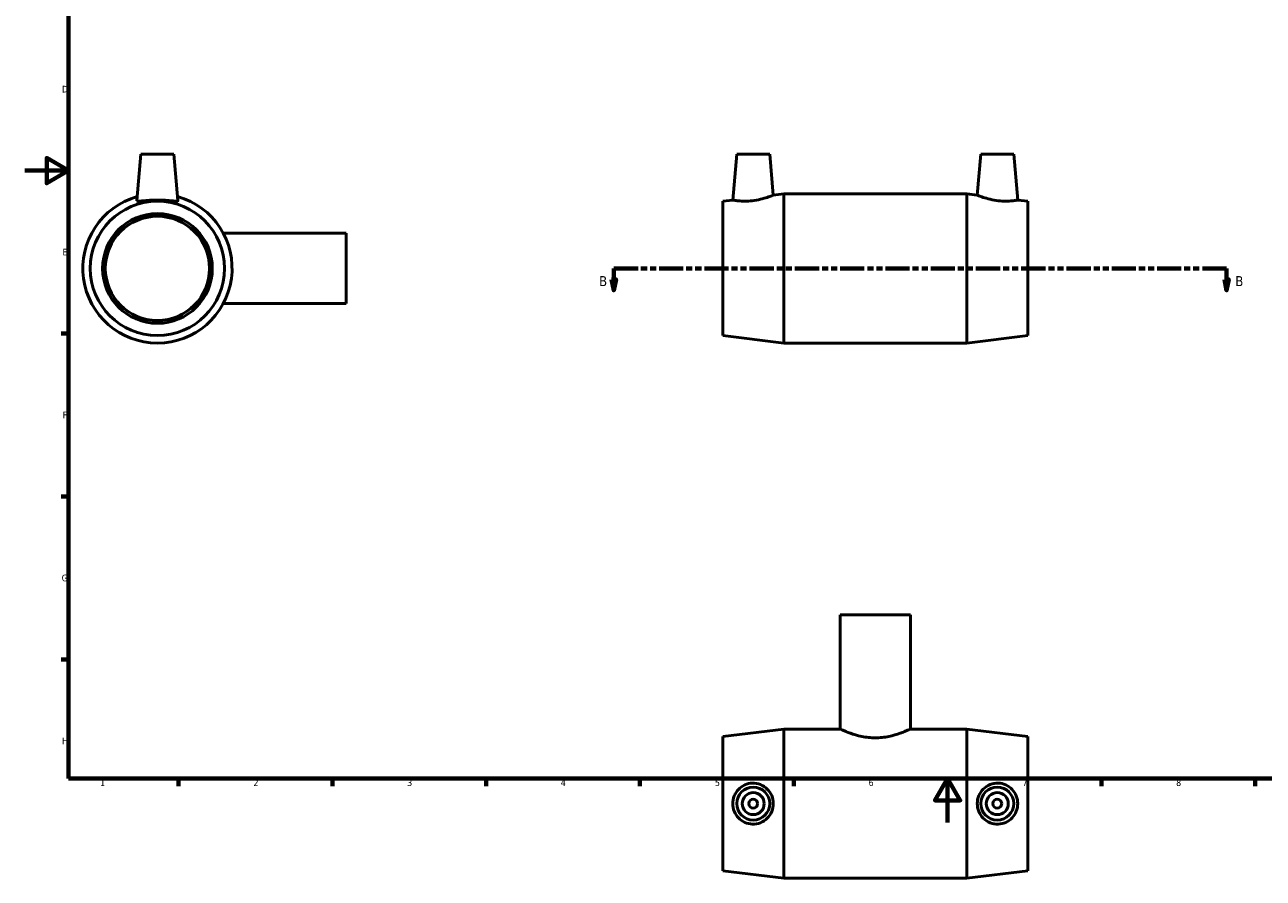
# Model space of a CAD drawing. Header units: millimetres. Extents: x 0 to 894, y -25 to 752.
# Tile 1 of 3: x 0 to 564, y -25 to 363. Entities that reach past the tile are written whole.
import ezdxf

# ---------------------------------------------------------------- set-up
doc = ezdxf.new("R2010")
doc.units = ezdxf.units.MM
doc.linetypes.add('DOUBLE_DASH_CHAIN', pattern=[1.2403, 0.6614, -0.0827, 0.1654, -0.0827, 0.1654, -0.0827])
for name, color, linetype, lineweight in [('Border (ANSI)', 7, 'Continuous', 70), ('Section Line (ANSI)', 7, 'DOUBLE_DASH_CHAIN', 70), ('Visible (ANSI)', 7, 'Continuous', 50)]:
    doc.layers.add(name, color=color, linetype=linetype, lineweight=lineweight)
doc.styles.add('Label Text (ANSI)', font='tahoma.ttf')
doc.styles.add('Note Text (ANSI)', font='tahoma.ttf')

# ---------------------------------------------------------------- blocks, each defined once
blk = doc.blocks.new('Borders Default Border')
at = {"layer": 'Border (ANSI)'}
for p, q in [((20, 222.75), (16.55, 222.75)), ((20, 148.5), (16.55, 148.5)), ((20, 74.25), (16.55, 74.25)), ((70.08, 20), (70.08, 16.55)), ((140.17, 20), (140.17, 16.55)), ((210.25, 20), (210.25, 16.55)), ((280.33, 20), (280.33, 16.55)), ((350.42, 20), (350.42, 16.55)), ((490.58, 20), (490.58, 16.55)), ((560.67, 20), (560.67, 16.55))]:
    blk.add_line(p, q, dxfattribs=at)
at = {"layer": 'Border (ANSI)', "flags": 128}
for points in [[(20, 20), (20, 574), (821, 574), (821, 20), (20, 20)], [(0, 297), (20, 297), (10, 302.77), (10, 291.23), (20, 297)], [(420.5, 0), (420.5, 20), (414.73, 10), (426.27, 10), (420.5, 20)]]:
    blk.add_lwpolyline(points, dxfattribs=at)
at = {"layer": 'Border (ANSI)', "color": 230, "true_color": 0xff0080, "char_height": 3.05, "attachment_point": 7, "style": 'Note Text (ANSI)'}
for s, insert in [('D', (16.96, 332.6)), ('E', (17.21, 258.35)), ('F', (17.29, 184.1)), ('G', (16.81, 109.79)), ('H', (16.97, 35.6)), ('1', (34.35, 16.55)), ('2', (104.2, 16.55)), ('3', (174.26, 16.49)), ('4', (244.23, 16.55)), ('5', (314.48, 16.49)), ('6', (384.49, 16.49)), ('7', (454.6, 16.55)), ('8', (524.63, 16.48))]:
    blk.add_mtext(s, dxfattribs=dict(at, insert=insert))
blk = doc.blocks.new('2dTransSection0')
at = {"layer": 'Section Line (ANSI)', "linetype": 'DOUBLE_DASH_CHAIN', "ltscale": 16.631172}
blk.add_line((268.41, 252.43), (547.6, 252.43), dxfattribs=at)
at = {"layer": 'Section Line (ANSI)', "linetype": 'Continuous'}
for p, q in [((268.41, 252.43), (279.44, 252.43)), ((268.41, 252.43), (268.41, 247.43)), ((536.57, 252.43), (547.6, 252.43)), ((547.6, 252.43), (547.6, 247.43)), ((267.41, 247.43), (268.41, 242.43)), ((269.41, 247.43), (267.41, 247.43)), ((268.41, 247.43), (268.41, 242.43)), ((268.41, 242.43), (269.41, 247.43)), ((546.6, 247.43), (547.6, 242.43)), ((548.6, 247.43), (546.6, 247.43)), ((547.6, 247.43), (547.6, 242.43)), ((547.6, 242.43), (548.6, 247.43))]:
    blk.add_line(p, q, dxfattribs=at)
at = {"layer": 'Section Line (ANSI)', "linetype": 'Continuous', "flags": 128}
for points in [[(267.41, 247.43), (268.41, 242.43), (269.41, 247.43), (267.41, 247.43)], [(546.6, 247.43), (547.6, 242.43), (548.6, 247.43), (546.6, 247.43)]]:
    blk.add_lwpolyline(points, dxfattribs=at)
at = {"layer": 'Section Line (ANSI)'}
for points in [[(267.41, 247.43), (268.41, 242.43), (269.41, 247.43), (267.41, 247.43)], [(546.6, 247.43), (547.6, 242.43), (548.6, 247.43), (546.6, 247.43)]]:
    blk.add_solid(points, dxfattribs=at)
at = {"layer": 'Section Line (ANSI)', "char_height": 4.57, "attachment_point": 7, "style": 'Label Text (ANSI)'}
for insert in [(261.66, 244.36), (551.55, 244.36)]:
    blk.add_mtext('B', dxfattribs=dict(at, insert=insert))

msp = doc.modelspace()

# ---------------------------------------------------------------- linework, layer by layer
at = {"layer": 'Visible (ANSI)'}
for p, q in [((52.959, 304.427), (51.114, 283.346)), ((67.959, 304.427), (52.959, 304.427)), ((67.959, 304.427), (69.803, 283.346)), ((324.431, 304.427), (322.608, 283.587)), ((324.431, 304.427), (339.431, 304.427)), ((339.431, 304.427), (341.057, 285.843)), ((435.631, 304.427), (434.005, 285.843)), ((450.631, 304.427), (435.631, 304.427)), ((450.631, 304.427), (452.455, 283.587)), ((318.031, 283.027), (322.608, 283.587)), ((318.031, 221.827), (318.031, 283.027)), ((341.057, 285.843), (345.831, 286.427)), ((345.831, 218.427), (345.831, 286.427)), ((345.831, 286.427), (429.231, 286.427)), ((429.231, 218.427), (429.231, 286.427)), ((434.005, 285.843), (429.231, 286.427)), ((457.031, 283.027), (452.455, 283.587)), ((457.031, 221.827), (457.031, 283.027)), ((146.459, 268.427), (90.459, 268.427)), ((146.459, 236.427), (146.459, 268.427)), ((146.459, 236.427), (90.459, 236.427)), ((318.031, 221.827), (345.831, 218.427)), ((457.031, 221.827), (429.231, 218.427)), ((345.831, 218.427), (429.231, 218.427)), ((403.531, 94.529), (371.531, 94.529)), ((371.531, 94.529), (371.531, 42.529)), ((403.531, 94.529), (403.531, 42.529)), ((318.031, 39.129), (345.831, 42.529)), ((345.831, -25.471), (345.831, 42.529)), ((345.831, 42.529), (371.531, 42.529)), ((403.531, 42.529), (429.231, 42.529)), ((429.231, -25.471), (429.231, 42.529)), ((457.031, 39.129), (429.231, 42.529)), ((318.031, -22.071), (318.031, 39.129)), ((457.031, -22.071), (457.031, 39.129)), ((318.031, -22.071), (345.831, -25.471)), ((457.031, -22.071), (429.231, -25.471)), ((345.831, -25.471), (429.231, -25.471))]:
    msp.add_line(p, q, dxfattribs=at)
for centre, radius in [((60.459, 252.427), 30.6), ((60.459, 252.427), 25), ((60.459, 252.427), 23.75), ((331.931, 8.529), 7.5), ((331.931, 8.529), 5), ((443.131, 8.529), 7.5), ((443.131, 8.529), 5), ((331.931, 8.529), 2), ((443.131, 8.529), 2)]:
    msp.add_circle(centre, radius, dxfattribs=at)
msp.add_arc((60.459, 252.427), 34, 105.67373, 74.32627, dxfattribs=at)
msp.add_open_spline([(51.119, 283.293), (51.114, 283.31), (51.113, 283.328), (51.115, 283.346)], degree=3, dxfattribs=at)
for points, knots in [([(69.802, 283.346), (69.804, 283.328), (69.803, 283.31), (69.758, 283.161), (69.492, 283.091), (68.499, 283.088), (67.773, 283.151), (66.125, 283.303), (65.088, 283.401), (62.828, 283.545), (61.604, 283.587), (59.313, 283.587), (58.09, 283.545), (55.829, 283.401), (54.792, 283.303), (53.144, 283.151), (52.418, 283.088), (51.426, 283.091), (51.159, 283.161), (51.119, 283.293)], [2.8707735, 2.8707735, 2.8707735, 2.8707735, 2.9134838, 2.9134838, 3.2544754, 3.2544754, 3.5954669, 3.5954669, 3.9391617, 3.9391617, 4.2828566, 4.2828566, 4.6265514, 4.6265514, 4.9702463, 4.9702463, 5.3112378, 5.3112378, 5.6522293, 5.6522293, 5.6522293, 5.6522293]), ([(331.505, 283.293), (330.376, 283.161), (329.175, 283.091), (326.977, 283.088), (325.98, 283.151), (324.409, 283.303), (323.729, 283.401), (322.828, 283.545), (322.608, 283.587), (322.608, 283.587)], [0, 0, 0, 0, 0.3409915, 0.3409915, 0.6819831, 0.6819831, 1.0256779, 1.0256779, 1.3693727, 1.3693727, 1.3693727, 1.3693727]), ([(341.057, 285.843), (341.057, 285.843), (340.815, 285.743), (339.848, 285.37), (339.124, 285.101), (337.449, 284.548), (336.376, 284.227), (334.014, 283.669), (332.724, 283.436), (331.505, 283.293)], [4.1954874, 4.1954874, 4.1954874, 4.1954874, 4.5553044, 4.5553044, 4.9151213, 4.9151213, 5.2836753, 5.2836753, 5.6522293, 5.6522293, 5.6522293, 5.6522293]), ([(443.558, 283.293), (442.338, 283.436), (441.048, 283.669), (438.687, 284.227), (437.614, 284.548), (435.938, 285.101), (435.214, 285.37), (434.248, 285.743), (434.005, 285.843), (434.005, 285.843)], [0, 0, 0, 0, 0.368554, 0.368554, 0.737108, 0.737108, 1.0969249, 1.0969249, 1.4567419, 1.4567419, 1.4567419, 1.4567419]), ([(452.455, 283.587), (452.455, 283.587), (452.234, 283.545), (451.333, 283.401), (450.653, 283.303), (449.082, 283.151), (448.085, 283.088), (445.887, 283.091), (444.686, 283.161), (443.558, 283.293)], [4.2828566, 4.2828566, 4.2828566, 4.2828566, 4.6265514, 4.6265514, 4.9702463, 4.9702463, 5.3112378, 5.3112378, 5.6522293, 5.6522293, 5.6522293, 5.6522293]), ([(403.531, 42.529), (403.531, 42.529), (403.432, 42.482), (403.019, 42.29), (402.706, 42.146), (401.884, 41.783), (401.375, 41.565), (400.206, 41.092), (399.546, 40.838), (397.441, 40.096), (395.663, 39.552), (392.716, 38.958), (391.687, 38.798), (389.607, 38.583), (388.555, 38.529), (386.508, 38.529), (385.456, 38.583), (383.375, 38.798), (382.346, 38.958), (379.399, 39.552), (377.622, 40.096), (375.517, 40.838), (374.857, 41.092), (373.687, 41.565), (373.178, 41.783), (372.357, 42.146), (372.043, 42.29), (371.631, 42.482), (371.531, 42.529), (371.531, 42.529)], [2.4537237, 2.4537237, 2.4537237, 2.4537237, 2.7601211, 2.7601211, 3.0665186, 3.0665186, 3.3729161, 3.3729161, 3.6793135, 3.6793135, 4.2933804, 4.2933804, 4.6004139, 4.6004139, 4.9074473, 4.9074473, 5.2144807, 5.2144807, 5.5215142, 5.5215142, 6.1355811, 6.1355811, 6.4419785, 6.4419785, 6.748376, 6.748376, 7.0547735, 7.0547735, 7.361171, 7.361171, 7.361171, 7.361171]), ([(331.505, -0.81), (330.376, -0.771), (329.175, -0.504), (326.977, 0.488), (325.98, 1.214), (324.409, 2.862), (323.729, 3.899), (322.828, 6.16), (322.608, 7.383), (322.608, 9.674), (322.828, 10.898), (323.729, 13.158), (324.409, 14.195), (325.98, 15.844), (326.977, 16.569), (329.175, 17.562), (330.376, 17.828), (332.724, 17.911), (334.014, 17.698), (336.376, 16.759), (337.449, 16.035), (339.124, 14.368), (339.848, 13.318), (340.815, 10.999), (341.057, 9.728), (341.057, 7.329), (340.815, 6.059), (339.848, 3.739), (339.124, 2.69), (337.449, 1.022), (336.376, 0.298), (334.014, -0.64), (332.724, -0.854), (331.505, -0.81)], [0, 0, 0, 0, 0.3409915, 0.3409915, 0.6819831, 0.6819831, 1.0256779, 1.0256779, 1.3693727, 1.3693727, 1.7130676, 1.7130676, 2.0567624, 2.0567624, 2.397754, 2.397754, 2.7387455, 2.7387455, 3.1072995, 3.1072995, 3.4758535, 3.4758535, 3.8356704, 3.8356704, 4.1954874, 4.1954874, 4.5553044, 4.5553044, 4.9151213, 4.9151213, 5.2836753, 5.2836753, 5.6522293, 5.6522293, 5.6522293, 5.6522293]), ([(443.558, -0.81), (442.338, -0.854), (441.048, -0.64), (438.687, 0.298), (437.614, 1.022), (435.938, 2.69), (435.214, 3.739), (434.248, 6.059), (434.005, 7.329), (434.005, 9.728), (434.248, 10.999), (435.214, 13.318), (435.938, 14.368), (437.614, 16.035), (438.687, 16.759), (441.048, 17.698), (442.338, 17.911), (444.686, 17.828), (445.887, 17.562), (448.085, 16.569), (449.082, 15.844), (450.653, 14.195), (451.333, 13.158), (452.234, 10.898), (452.455, 9.674), (452.455, 7.383), (452.234, 6.16), (451.333, 3.899), (450.653, 2.862), (449.082, 1.214), (448.085, 0.488), (445.887, -0.504), (444.686, -0.771), (443.558, -0.81)], [0, 0, 0, 0, 0.368554, 0.368554, 0.737108, 0.737108, 1.0969249, 1.0969249, 1.4567419, 1.4567419, 1.8165589, 1.8165589, 2.1763759, 2.1763759, 2.5449298, 2.5449298, 2.9134838, 2.9134838, 3.2544754, 3.2544754, 3.5954669, 3.5954669, 3.9391617, 3.9391617, 4.2828566, 4.2828566, 4.6265514, 4.6265514, 4.9702463, 4.9702463, 5.3112378, 5.3112378, 5.6522293, 5.6522293, 5.6522293, 5.6522293])]:
    msp.add_open_spline(points, degree=3, knots=knots, dxfattribs=at)

# ---------------------------------------------------------------- block references
msp.add_blockref('Borders Default Border', (0, 0))
at = {"layer": 'Section Line (ANSI)'}
msp.add_blockref('2dTransSection0', (0, 0), dxfattribs=at)

doc.saveas('drawing.dxf')
